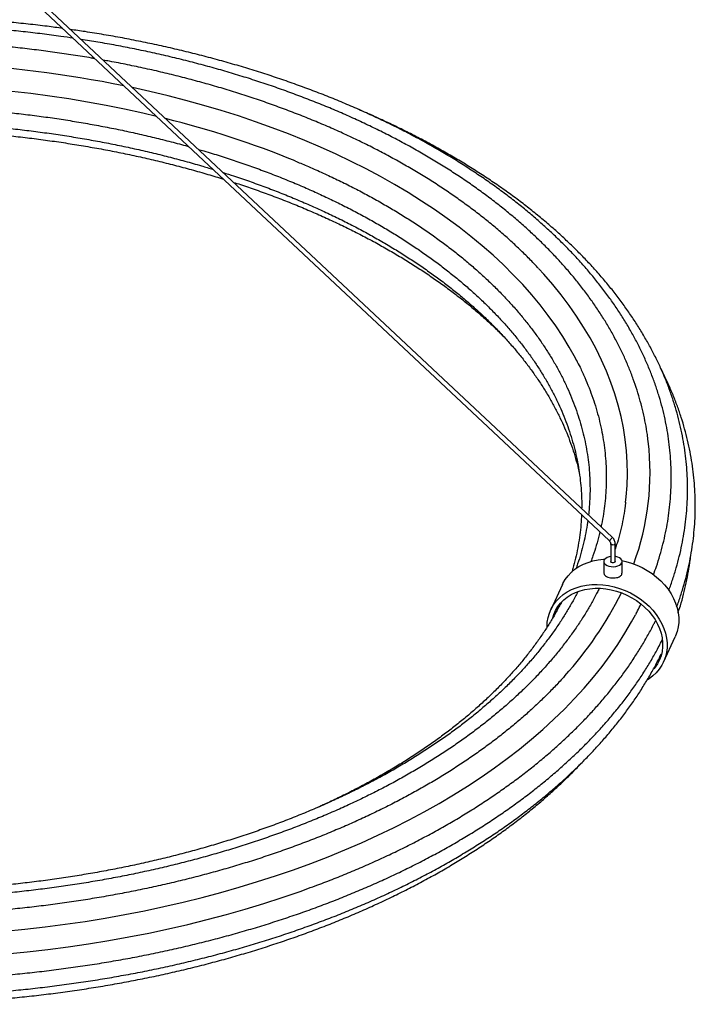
# Paper-space layout '_Isométrica' of a CAD drawing. Header units: inches. Extents: x -21.2 to 21.2, y -12.8 to 42.6.
# Tile 3 of 4: x 3.6 to 21.2, y -12.8 to 12.7. Entities that reach past the tile are written whole.
import ezdxf

# ---------------------------------------------------------------- set-up
doc = ezdxf.new("R2010")
doc.units = ezdxf.units.IN
doc.header["$MEASUREMENT"] = 0

psp = doc.layouts.new('_Isométrica')

# ---------------------------------------------------------------- linework, layer by layer
at = {"color": 7, "linetype": 'Continuous', "lineweight": 25}
for p, q in [((18.994, -0.702), (3.699, 13.628)), ((3.635, 13.526), (18.913, -0.788)), ((18.955, -0.872), (18.955, -1.334)), ((19.073, -1.334), (19.073, -0.872)), ((18.778, -1.334), (18.778, -1.636)), ((19.251, -1.636), (19.251, -1.334)), ((19.242, -1.673), (19.248, -1.636)), ((17.703, -1.932), (17.397, -2.591)), ((20.326, -3.95), (20.631, -3.291))]:
    psp.add_line(p, q, dxfattribs=at)
at = {"color": 7, "linetype": 'Continuous', "lineweight": 25, "flags": 128}
for points in [[(7.158, 10.226), (6.799, 10.31), (6.325, 10.413), (5.847, 10.509), (5.365, 10.598), (4.878, 10.678), (4.388, 10.751), (3.894, 10.817), (3.398, 10.874), (2.899, 10.924), (2.398, 10.966), (1.895, 11), (1.391, 11.025), (0.886, 11.043), (0.38, 11.053), (-0.127, 11.055), (-0.633, 11.049), (-1.138, 11.035), (-1.643, 11.013), (-2.147, 10.984), (-2.649, 10.946), (-3.149, 10.9), (-3.281, 10.887)], [(18.07, 3.888), (18.037, 3.95), (17.88, 4.231), (17.711, 4.509), (17.528, 4.785), (17.332, 5.057), (17.124, 5.327), (16.903, 5.593), (16.67, 5.855), (16.425, 6.114), (16.167, 6.369), (15.898, 6.619), (15.617, 6.866), (15.324, 7.108), (15.021, 7.345), (14.706, 7.577), (14.38, 7.805), (14.044, 8.027), (13.698, 8.244), (13.342, 8.455), (12.975, 8.661), (12.6, 8.861), (12.215, 9.055), (11.821, 9.243), (11.418, 9.424), (11.007, 9.6), (10.588, 9.768), (10.162, 9.931), (9.727, 10.086), (9.286, 10.235), (8.838, 10.377), (8.383, 10.511), (7.922, 10.639), (7.456, 10.759), (6.984, 10.872), (6.534, 10.971)], [(19.343, 0.199), (19.359, 0.341), (19.381, 0.64), (19.39, 0.939), (19.385, 1.239), (19.366, 1.538), (19.333, 1.836), (19.286, 2.135), (19.226, 2.432), (19.151, 2.728), (19.063, 3.023), (18.962, 3.316), (18.847, 3.608), (18.718, 3.898), (18.576, 4.186), (18.421, 4.471), (18.253, 4.755), (18.071, 5.035), (17.877, 5.312), (17.67, 5.587), (17.45, 5.858), (17.218, 6.125), (17.086, 6.27)], [(18.994, -0.702), (18.995, -0.705), (18.992, -0.715), (18.983, -0.73), (18.97, -0.747), (18.954, -0.764), (18.938, -0.778), (18.924, -0.786), (18.915, -0.789), (18.913, -0.788)], [(19.073, -0.872), (19.071, -0.881), (19.061, -0.893), (19.044, -0.902), (19.022, -0.906), (18.999, -0.905), (18.978, -0.899), (18.963, -0.889), (18.956, -0.877), (18.955, -0.872)], [(17.703, -1.932), (17.716, -1.905), (17.776, -1.801), (17.848, -1.705), (17.932, -1.616), (18.027, -1.537), (18.131, -1.467), (18.245, -1.407), (18.367, -1.357), (18.495, -1.319), (18.63, -1.291), (18.769, -1.276), (18.802, -1.274)], [(17.703, -1.932), (17.716, -1.905), (17.776, -1.801), (17.848, -1.705), (17.932, -1.616), (18.027, -1.537), (18.131, -1.467), (18.245, -1.407), (18.367, -1.357), (18.495, -1.319), (18.63, -1.291), (18.769, -1.276), (18.802, -1.274)], [(18.955, -1.202), (18.916, -1.21), (18.866, -1.228), (18.825, -1.253), (18.796, -1.282), (18.78, -1.315), (18.78, -1.35), (18.794, -1.383), (18.822, -1.413), (18.862, -1.438), (18.911, -1.457), (18.968, -1.468), (19.027, -1.47), (19.085, -1.464), (19.139, -1.45), (19.185, -1.428), (19.22, -1.401), (19.242, -1.369), (19.242, -1.369)], [(19.242, -1.369), (19.25, -1.335), (19.244, -1.301), (19.222, -1.269), (19.188, -1.242), (19.143, -1.219), (19.09, -1.205), (19.073, -1.202)], [(19.073, -1.334), (19.071, -1.343), (19.061, -1.355), (19.044, -1.363), (19.022, -1.368), (18.999, -1.367), (18.978, -1.361), (18.963, -1.351), (18.956, -1.338), (18.955, -1.334)], [(19.246, -1.308), (19.349, -1.331), (19.494, -1.374), (19.635, -1.427), (19.772, -1.491), (19.904, -1.564), (20.03, -1.647), (20.147, -1.739), (20.257, -1.838), (20.356, -1.943), (20.445, -2.055), (20.523, -2.172), (20.59, -2.292), (20.643, -2.415), (20.684, -2.54), (20.711, -2.666), (20.725, -2.791), (20.725, -2.915), (20.711, -3.035), (20.684, -3.153), (20.643, -3.265), (20.631, -3.291)], [(19.246, -1.308), (19.349, -1.331), (19.494, -1.374), (19.635, -1.427), (19.772, -1.491), (19.904, -1.564), (20.03, -1.647), (20.147, -1.739), (20.257, -1.838), (20.356, -1.943), (20.445, -2.055), (20.523, -2.172), (20.59, -2.292), (20.643, -2.415), (20.684, -2.54), (20.711, -2.666), (20.725, -2.791), (20.725, -2.915), (20.711, -3.035), (20.684, -3.153), (20.643, -3.265), (20.631, -3.291)], [(17.302, -3.029), (17.309, -2.907), (17.33, -2.788), (17.364, -2.673), (17.411, -2.563), (17.471, -2.46), (17.543, -2.363), (17.626, -2.275), (17.721, -2.195), (17.825, -2.125), (17.939, -2.065), (18.061, -2.016), (18.19, -1.977), (18.324, -1.95), (18.464, -1.935), (18.607, -1.931), (18.752, -1.939), (18.898, -1.958), (19.044, -1.99), (19.188, -2.032), (19.329, -2.086), (19.467, -2.149), (19.598, -2.223), (19.724, -2.306), (19.842, -2.397), (19.951, -2.496), (20.051, -2.602), (20.14, -2.714), (20.218, -2.83), (20.284, -2.951), (20.337, -3.074), (20.378, -3.199), (20.405, -3.325), (20.419, -3.45), (20.419, -3.573), (20.405, -3.694), (20.378, -3.811), (20.337, -3.924), (20.284, -4.03), (20.218, -4.13), (20.14, -4.223), (20.051, -4.307), (19.951, -4.382), (19.912, -4.407)], [(17.302, -3.029), (17.309, -2.907), (17.33, -2.788), (17.364, -2.673), (17.411, -2.563), (17.471, -2.46), (17.543, -2.363), (17.626, -2.275), (17.721, -2.195), (17.825, -2.125), (17.939, -2.065), (18.061, -2.016), (18.19, -1.977), (18.324, -1.95), (18.464, -1.935), (18.607, -1.931), (18.752, -1.939), (18.898, -1.958), (19.044, -1.99), (19.188, -2.032), (19.329, -2.086), (19.467, -2.149), (19.598, -2.223), (19.724, -2.306), (19.842, -2.397), (19.951, -2.496), (20.051, -2.602), (20.14, -2.714), (20.218, -2.83), (20.284, -2.951), (20.337, -3.074), (20.378, -3.199), (20.405, -3.325), (20.419, -3.45), (20.419, -3.573), (20.405, -3.694), (20.378, -3.811), (20.337, -3.924), (20.284, -4.03), (20.218, -4.13), (20.14, -4.223), (20.051, -4.307), (19.951, -4.382), (19.912, -4.407)], [(17.448, -2.797), (17.477, -2.707), (17.523, -2.603), (17.582, -2.505), (17.653, -2.414), (17.735, -2.331), (17.827, -2.257), (17.93, -2.193), (18.041, -2.138), (18.159, -2.094), (18.284, -2.061), (18.415, -2.04), (18.55, -2.029), (18.687, -2.031), (18.827, -2.044), (18.966, -2.068), (19.105, -2.104), (19.241, -2.151), (19.374, -2.208), (19.502, -2.274), (19.624, -2.351), (19.739, -2.436), (19.846, -2.528), (19.943, -2.628), (20.031, -2.733), (20.107, -2.844), (20.172, -2.958), (20.225, -3.076), (20.265, -3.195), (20.291, -3.315), (20.305, -3.435), (20.305, -3.553), (20.291, -3.668), (20.265, -3.78), (20.225, -3.887), (20.172, -3.988), (20.107, -4.082), (20.077, -4.119)], [(17.448, -2.797), (17.477, -2.707), (17.523, -2.603), (17.582, -2.505), (17.653, -2.414), (17.735, -2.331), (17.827, -2.257), (17.93, -2.193), (18.041, -2.138), (18.159, -2.094), (18.284, -2.061), (18.415, -2.04), (18.55, -2.029), (18.687, -2.031), (18.827, -2.044), (18.966, -2.068), (19.105, -2.104), (19.241, -2.151), (19.374, -2.208), (19.502, -2.274), (19.624, -2.351), (19.739, -2.436), (19.846, -2.528), (19.943, -2.628), (20.031, -2.733), (20.107, -2.844), (20.172, -2.958), (20.225, -3.076), (20.265, -3.195), (20.291, -3.315), (20.305, -3.435), (20.305, -3.553), (20.291, -3.668), (20.265, -3.78), (20.225, -3.887), (20.172, -3.988), (20.107, -4.082), (20.077, -4.119)], [(3.207, -10.937), (3.736, -10.884), (4.263, -10.824), (4.786, -10.756), (5.306, -10.679), (5.823, -10.595), (6.336, -10.503), (6.844, -10.404), (7.347, -10.296), (7.846, -10.182), (8.339, -10.059), (8.826, -9.93), (9.308, -9.793), (9.783, -9.648), (10.251, -9.497), (10.712, -9.338), (11.166, -9.173), (11.613, -9.001), (12.051, -8.822), (12.481, -8.637), (12.902, -8.445), (13.315, -8.247), (13.719, -8.042), (14.113, -7.832), (14.497, -7.616), (14.872, -7.394), (15.236, -7.166), (15.59, -6.934), (15.933, -6.695), (16.265, -6.452), (16.587, -6.204), (16.896, -5.951), (17.195, -5.693), (17.481, -5.431), (17.755, -5.165), (18.018, -4.894), (18.268, -4.62), (18.505, -4.342), (18.73, -4.061), (18.941, -3.776), (19.14, -3.488), (19.326, -3.198), (19.499, -2.904), (19.602, -2.715)], [(3.26, -11.524), (3.797, -11.471), (4.332, -11.409), (4.864, -11.34), (5.393, -11.262), (5.918, -11.177), (6.439, -11.084), (6.956, -10.982), (7.467, -10.873), (7.974, -10.757), (8.475, -10.632), (8.971, -10.5), (9.46, -10.361), (9.943, -10.215), (10.419, -10.061), (10.887, -9.9), (11.084, -9.829)]]:
    psp.add_lwpolyline(points, dxfattribs=at)
at = {"color": 7, "linetype": 'Continuous', "lineweight": 25}
for centre, radius, start, end in [((-0.006, -20.382), 32.029, 78.6245, 95.2034), ((1.453, -13.722), 24.617, 67.7894, 76.0397), ((13.15, 0.978), 6.829, 339.6652, 6.7482), ((10.729, 2.071), 9.493, 317.812, 333.6185)]:
    psp.add_arc(centre, radius, start, end, dxfattribs=at)
for points, knots in [([(4.992, 12.255), (4.885, 12.271), (4.617, 12.311), (4.184, 12.367), (3.696, 12.425), (3.205, 12.474), (2.755, 12.514), (2.469, 12.534), (2.348, 12.542)], [0, 0, 0, 0, 0.123264, 0.308434, 0.493596, 0.67875, 0.863897, 1, 1, 1, 1]), ([(4.719, 12.51), (4.585, 12.528), (4.288, 12.569), (3.823, 12.623), (3.325, 12.673), (2.955, 12.707), (2.751, 12.722), (2.714, 12.725)], [0, 0, 0, 0, 0.2019711, 0.4497239, 0.697467, 0.9452017, 1, 1, 1, 1]), ([(20.067, -1.678), (20.093, -1.608), (20.154, -1.44), (20.237, -1.174), (20.316, -0.882), (20.383, -0.588), (20.438, -0.293), (20.48, 0.002), (20.509, 0.297), (20.526, 0.593), (20.531, 0.889), (20.523, 1.185), (20.503, 1.481), (20.471, 1.776), (20.426, 2.07), (20.369, 2.364), (20.299, 2.657), (20.217, 2.949), (20.123, 3.24), (20.016, 3.529), (19.897, 3.817), (19.767, 4.103), (19.624, 4.387), (19.469, 4.669), (19.302, 4.948), (19.123, 5.226), (18.933, 5.5), (18.731, 5.772), (18.518, 6.04), (18.293, 6.306), (18.057, 6.568), (17.811, 6.826), (17.553, 7.081), (17.284, 7.332), (17.005, 7.579), (16.716, 7.822), (16.417, 8.06), (16.107, 8.294), (15.788, 8.524), (15.459, 8.748), (15.121, 8.968), (14.774, 9.183), (14.417, 9.393), (14.052, 9.597), (13.679, 9.796), (13.297, 9.99), (12.907, 10.178), (12.51, 10.36), (12.105, 10.537), (11.692, 10.707), (11.273, 10.872), (10.847, 11.03), (10.414, 11.183), (9.975, 11.329), (9.53, 11.468), (9.079, 11.601), (8.623, 11.728), (8.162, 11.848), (7.695, 11.962), (7.225, 12.068), (6.749, 12.168), (6.27, 12.262), (5.787, 12.348), (5.338, 12.421), (5.048, 12.463), (4.922, 12.482)], [0, 0, 0, 0, 0.011682, 0.027596, 0.043494, 0.059378, 0.075249, 0.091109, 0.10696, 0.122803, 0.138642, 0.154479, 0.170316, 0.186155, 0.201998, 0.217849, 0.233709, 0.24958, 0.265464, 0.281361, 0.297274, 0.313201, 0.329145, 0.345103, 0.361076, 0.377064, 0.393065, 0.409079, 0.425104, 0.441139, 0.457184, 0.473237, 0.489297, 0.505363, 0.521434, 0.537509, 0.553587, 0.569668, 0.585751, 0.601836, 0.617921, 0.634006, 0.650092, 0.666177, 0.682261, 0.698345, 0.714427, 0.730508, 0.746588, 0.762666, 0.778744, 0.794819, 0.810893, 0.826966, 0.843038, 0.859107, 0.875176, 0.891243, 0.907309, 0.923374, 0.939437, 0.9555, 0.971562, 0.987622, 1, 1, 1, 1]), ([(5.558, 11.724), (5.528, 11.729), (5.341, 11.763), (4.994, 11.818), (4.517, 11.888), (4.038, 11.951), (3.556, 12.007), (3.071, 12.056), (2.585, 12.097), (2.097, 12.132), (1.608, 12.158), (1.273, 12.174), (1.102, 12.178), (1.094, 12.178)], [0, 0, 0, 0, 0.021019, 0.129252, 0.23748, 0.345701, 0.453918, 0.562129, 0.670337, 0.778542, 0.886744, 0.994944, 1, 1, 1, 1]), ([(19.929, 1.792), (19.922, 1.848), (19.904, 2.001), (19.861, 2.25), (19.801, 2.54), (19.727, 2.828), (19.642, 3.116), (19.544, 3.403), (19.434, 3.687), (19.312, 3.971), (19.177, 4.252), (19.031, 4.531), (18.872, 4.809), (18.702, 5.083), (18.52, 5.356), (18.327, 5.625), (18.122, 5.892), (17.905, 6.155), (17.677, 6.415), (17.439, 6.672), (17.189, 6.925), (16.928, 7.174), (16.657, 7.419), (16.375, 7.661), (16.084, 7.897), (15.782, 8.13), (15.47, 8.358), (15.149, 8.581), (14.818, 8.8), (14.478, 9.013), (14.129, 9.222), (13.771, 9.425), (13.405, 9.623), (13.03, 9.815), (12.647, 10.002), (12.257, 10.183), (11.859, 10.358), (11.453, 10.528), (11.04, 10.691), (10.621, 10.848), (10.195, 11), (9.763, 11.144), (9.324, 11.283), (8.88, 11.415), (8.431, 11.541), (7.976, 11.66), (7.516, 11.772), (7.052, 11.878), (6.583, 11.977), (6.11, 12.069), (5.649, 12.152), (5.343, 12.2), (5.197, 12.224)], [0, 0, 0, 0, 0.011474, 0.0314469, 0.0514301, 0.0714263, 0.0914379, 0.1114667, 0.1315142, 0.1515814, 0.1716687, 0.1917763, 0.2119037, 0.2320504, 0.2522153, 0.2723974, 0.2925952, 0.3128073, 0.3330323, 0.3532686, 0.3735149, 0.3937696, 0.4140316, 0.4342994, 0.4545721, 0.4748485, 0.4951278, 0.515409, 0.5356916, 0.5559749, 0.5762582, 0.5965411, 0.6168232, 0.6371042, 0.6573839, 0.677662, 0.6979384, 0.7182131, 0.738486, 0.7587569, 0.7790259, 0.7992931, 0.8195583, 0.8398217, 0.8600833, 0.8803431, 0.9006013, 0.9208579, 0.9411129, 0.9613666, 0.9816189, 1, 1, 1, 1]), ([(17.078, 6.278), (17.07, 6.287), (16.986, 6.38), (16.814, 6.555), (16.562, 6.803), (16.298, 7.046), (16.024, 7.286), (15.74, 7.521), (15.445, 7.752), (15.141, 7.978), (14.827, 8.2), (14.503, 8.417), (14.171, 8.629), (13.829, 8.835), (13.478, 9.037), (13.119, 9.234), (12.751, 9.425), (12.375, 9.61), (11.991, 9.79), (11.6, 9.964), (11.201, 10.132), (10.795, 10.294), (10.383, 10.45), (9.963, 10.6), (9.538, 10.743), (9.106, 10.881), (8.668, 11.012), (8.225, 11.136), (7.777, 11.254), (7.324, 11.365), (6.866, 11.469), (6.404, 11.566), (6.039, 11.639), (5.827, 11.676), (5.772, 11.686)], [0, 0, 0, 0, 0.003251, 0.036045, 0.068855, 0.101678, 0.134512, 0.167355, 0.200205, 0.23306, 0.265918, 0.29878, 0.331643, 0.364506, 0.397369, 0.430231, 0.46309, 0.495948, 0.528803, 0.561656, 0.594505, 0.627351, 0.660195, 0.693035, 0.725871, 0.758705, 0.791535, 0.824363, 0.857187, 0.890009, 0.922827, 0.955644, 0.988458, 1, 1, 1, 1]), ([(-3.677, 10.286), (-3.661, 10.288), (-3.49, 10.309), (-3.161, 10.343), (-2.692, 10.388), (-2.22, 10.424), (-1.747, 10.454), (-1.273, 10.477), (-0.797, 10.492), (-0.322, 10.501), (0.154, 10.502), (0.63, 10.496), (1.106, 10.483), (1.58, 10.463), (2.054, 10.436), (2.526, 10.401), (2.997, 10.36), (3.465, 10.312), (3.931, 10.256), (4.394, 10.194), (4.854, 10.124), (5.311, 10.048), (5.765, 9.965), (6.214, 9.876), (6.659, 9.779), (7.099, 9.676), (7.534, 9.566), (7.833, 9.487), (7.985, 9.444), (7.995, 9.441)], [0, 0, 0, 0, 0.004144, 0.043864, 0.083586, 0.12331, 0.163034, 0.20276, 0.242487, 0.282214, 0.321941, 0.361669, 0.401396, 0.441123, 0.480849, 0.520573, 0.560297, 0.600019, 0.639739, 0.679457, 0.719173, 0.758887, 0.798597, 0.838305, 0.87801, 0.917711, 0.957408, 0.997101, 1, 1, 1, 1]), ([(20.463, -2.086), (20.464, -2.085), (20.502, -1.987), (20.569, -1.791), (20.662, -1.496), (20.74, -1.201), (20.807, -0.904), (20.861, -0.607), (20.903, -0.308), (20.933, -0.01), (20.95, 0.289), (20.954, 0.588), (20.946, 0.887), (20.926, 1.185), (20.893, 1.483), (20.848, 1.781), (20.791, 2.078), (20.721, 2.374), (20.639, 2.669), (20.544, 2.962), (20.438, 3.255), (20.319, 3.545), (20.188, 3.834), (20.044, 4.121), (19.889, 4.406), (19.722, 4.689), (19.544, 4.969), (19.353, 5.247), (19.151, 5.522), (18.937, 5.793), (18.712, 6.062), (18.476, 6.327), (18.229, 6.589), (17.971, 6.847), (17.702, 7.102), (17.423, 7.352), (17.133, 7.598), (16.833, 7.84), (16.523, 8.078), (16.203, 8.311), (15.873, 8.539), (15.534, 8.762), (15.186, 8.981), (14.829, 9.194), (14.463, 9.402), (14.089, 9.605), (13.706, 9.803), (13.315, 9.995), (12.916, 10.18), (12.622, 10.312), (12.46, 10.381), (12.436, 10.391)], [0, 0, 0, 0, 0.000129, 0.021262, 0.042375, 0.063469, 0.084545, 0.105604, 0.126649, 0.147683, 0.168707, 0.189725, 0.210741, 0.231757, 0.252775, 0.273799, 0.294833, 0.315878, 0.336938, 0.358014, 0.379108, 0.400221, 0.421353, 0.442505, 0.463678, 0.484869, 0.506079, 0.527306, 0.54855, 0.569808, 0.59108, 0.612365, 0.63366, 0.654964, 0.676276, 0.697595, 0.71892, 0.740249, 0.761582, 0.782917, 0.804255, 0.825593, 0.846932, 0.868272, 0.88961, 0.910948, 0.932285, 0.953621, 0.974955, 0.996287, 1, 1, 1, 1]), ([(-4.004, 9.834), (-3.914, 9.846), (-3.668, 9.877), (-3.265, 9.922), (-2.794, 9.967), (-2.322, 10.005), (-1.848, 10.037), (-1.373, 10.061), (-0.897, 10.078), (-0.42, 10.088), (0.057, 10.09), (0.534, 10.086), (1.011, 10.074), (1.487, 10.056), (1.961, 10.03), (2.435, 9.997), (2.907, 9.957), (3.377, 9.91), (3.844, 9.856), (4.309, 9.795), (4.771, 9.727), (5.23, 9.652), (5.685, 9.571), (6.137, 9.482), (6.584, 9.387), (7.026, 9.286), (7.464, 9.178), (7.896, 9.063), (8.285, 8.953), (8.526, 8.88), (8.627, 8.849)], [0, 0, 0, 0, 0.02134, 0.057966, 0.094594, 0.131223, 0.167853, 0.204485, 0.241117, 0.27775, 0.314383, 0.351016, 0.387649, 0.424282, 0.460914, 0.497545, 0.534175, 0.570803, 0.60743, 0.644055, 0.680678, 0.717299, 0.753918, 0.790533, 0.827146, 0.863755, 0.900362, 0.936965, 0.973564, 1, 1, 1, 1]), ([(-4.163, 9.624), (-4.154, 9.625), (-3.99, 9.648), (-3.667, 9.686), (-3.194, 9.738), (-2.719, 9.781), (-2.242, 9.818), (-1.763, 9.848), (-1.284, 9.87), (-0.803, 9.886), (-0.322, 9.894), (0.159, 9.895), (0.64, 9.89), (1.121, 9.876), (1.601, 9.856), (2.08, 9.829), (2.557, 9.795), (3.033, 9.753), (3.506, 9.705), (3.978, 9.649), (4.446, 9.587), (4.912, 9.517), (5.374, 9.441), (5.833, 9.358), (6.288, 9.268), (6.738, 9.172), (7.184, 9.069), (7.626, 8.959), (8.062, 8.843), (8.486, 8.723), (8.762, 8.638), (8.896, 8.596)], [0, 0, 0, 0, 0.002001, 0.037705, 0.07341, 0.109117, 0.144826, 0.180536, 0.216246, 0.251958, 0.287669, 0.323381, 0.359093, 0.394805, 0.430516, 0.466227, 0.501937, 0.537645, 0.573353, 0.609058, 0.644762, 0.680464, 0.716164, 0.751862, 0.787557, 0.823249, 0.858938, 0.894624, 0.930307, 0.965986, 1, 1, 1, 1]), ([(8.245, 9.369), (8.293, 9.355), (8.483, 9.301), (8.809, 9.199), (9.222, 9.065), (9.629, 8.924), (10.029, 8.777), (10.422, 8.624), (10.808, 8.465), (11.186, 8.301), (11.557, 8.131), (11.92, 7.956), (12.275, 7.776), (12.621, 7.59), (12.959, 7.399), (13.287, 7.204), (13.607, 7.004), (13.917, 6.799), (14.218, 6.59), (14.509, 6.376), (14.79, 6.158), (15.061, 5.937), (15.322, 5.711), (15.573, 5.482), (15.812, 5.249), (16.041, 5.013), (16.26, 4.774), (16.467, 4.531), (16.663, 4.286), (16.848, 4.038), (17.021, 3.788), (17.183, 3.535), (17.333, 3.28), (17.472, 3.023), (17.599, 2.763), (17.714, 2.502), (17.817, 2.239), (17.908, 1.975), (17.988, 1.71), (18.054, 1.443), (18.109, 1.175), (18.151, 0.906), (18.182, 0.637), (18.199, 0.367), (18.205, 0.168), (18.202, 0.06), (18.201, 0.041)], [0, 0, 0, 0, 0.00796, 0.031389, 0.054816, 0.078239, 0.10166, 0.125078, 0.148493, 0.171906, 0.195315, 0.218722, 0.242127, 0.265529, 0.288929, 0.312327, 0.335723, 0.359119, 0.382514, 0.40591, 0.429306, 0.452704, 0.476105, 0.499509, 0.522919, 0.546337, 0.569762, 0.593199, 0.616648, 0.640112, 0.663593, 0.687094, 0.710617, 0.734164, 0.757738, 0.781341, 0.804973, 0.828636, 0.85233, 0.876055, 0.899808, 0.923587, 0.94739, 0.97121, 0.995044, 1, 1, 1, 1]), ([(10.75, 9.071), (10.854, 9.028), (11.086, 8.931), (11.439, 8.775), (11.809, 8.603), (12.172, 8.425), (12.526, 8.242), (12.872, 8.053), (13.209, 7.86), (13.537, 7.662), (13.856, 7.459), (14.165, 7.252), (14.465, 7.04), (14.756, 6.824), (15.036, 6.604), (15.306, 6.38), (15.566, 6.152), (15.815, 5.921), (16.054, 5.686), (16.282, 5.448), (16.499, 5.206), (16.705, 4.962), (16.9, 4.715), (17.083, 4.465), (17.255, 4.212), (17.416, 3.957), (17.565, 3.7), (17.702, 3.441), (17.828, 3.18), (17.942, 2.917), (18.044, 2.652), (18.133, 2.386), (18.211, 2.119), (18.277, 1.85), (18.33, 1.58), (18.371, 1.31), (18.4, 1.039), (18.416, 0.767), (18.42, 0.496), (18.41, 0.224), (18.396, 0.017), (18.382, -0.099), (18.378, -0.125)], [0, 0, 0, 0, 0.020395, 0.045847, 0.071296, 0.096743, 0.122187, 0.147628, 0.173067, 0.198504, 0.22394, 0.249375, 0.27481, 0.300245, 0.325681, 0.351119, 0.376561, 0.402007, 0.427459, 0.452919, 0.478389, 0.503871, 0.529367, 0.55488, 0.580411, 0.605964, 0.631541, 0.657145, 0.682777, 0.70844, 0.734136, 0.759864, 0.785625, 0.811419, 0.837243, 0.863095, 0.888971, 0.914865, 0.940772, 0.966687, 0.9926, 1, 1, 1, 1]), ([(8.887, 8.767), (8.978, 8.738), (9.208, 8.665), (9.57, 8.541), (9.973, 8.395), (10.368, 8.243), (10.757, 8.086), (11.138, 7.923), (11.512, 7.754), (11.878, 7.58), (12.236, 7.4), (12.585, 7.216), (12.926, 7.026), (13.258, 6.831), (13.581, 6.632), (13.894, 6.428), (14.199, 6.219), (14.493, 6.006), (14.778, 5.789), (15.052, 5.568), (15.317, 5.343), (15.571, 5.115), (15.814, 4.882), (16.047, 4.647), (16.269, 4.408), (16.48, 4.166), (16.68, 3.921), (16.869, 3.673), (17.046, 3.423), (17.212, 3.17), (17.366, 2.915), (17.509, 2.658), (17.64, 2.399), (17.759, 2.138), (17.866, 1.875), (17.962, 1.61), (18.044, 1.345), (18.106, 1.12), (18.135, 0.984), (18.145, 0.938)], [0, 0, 0, 0, 0.018137, 0.04573, 0.07332, 0.100906, 0.12849, 0.15607, 0.183646, 0.21122, 0.23879, 0.266358, 0.293923, 0.321486, 0.349047, 0.376606, 0.404165, 0.431724, 0.459284, 0.486845, 0.51441, 0.541978, 0.569552, 0.597134, 0.624726, 0.652329, 0.679947, 0.707581, 0.735234, 0.76291, 0.79061, 0.818339, 0.846097, 0.873889, 0.901715, 0.929576, 0.957474, 0.985408, 1, 1, 1, 1]), ([(9.159, 8.512), (9.218, 8.493), (9.416, 8.43), (9.748, 8.315), (10.155, 8.168), (10.554, 8.015), (10.946, 7.856), (11.331, 7.691), (11.708, 7.521), (12.077, 7.346), (12.438, 7.165), (12.791, 6.979), (13.135, 6.787), (13.47, 6.591), (13.797, 6.39), (14.114, 6.185), (14.422, 5.975), (14.72, 5.76), (15.008, 5.542), (15.286, 5.319), (15.554, 5.093), (15.811, 4.862), (16.007, 4.679), (16.113, 4.572), (16.141, 4.544)], [0, 0, 0, 0, 0.020225, 0.068395, 0.11656, 0.16472, 0.212874, 0.261022, 0.309165, 0.357302, 0.405435, 0.453562, 0.501685, 0.549804, 0.59792, 0.646034, 0.694147, 0.742259, 0.790373, 0.838489, 0.88661, 0.934738, 0.982876, 1, 1, 1, 1]), ([(18.063, 3.897), (18.096, 3.834), (18.174, 3.684), (18.283, 3.444), (18.394, 3.177), (18.493, 2.909), (18.579, 2.639), (18.654, 2.368), (18.716, 2.096), (18.766, 1.823), (18.803, 1.549), (18.828, 1.275), (18.841, 1), (18.842, 0.725), (18.829, 0.45), (18.805, 0.175), (18.768, -0.099), (18.734, -0.301), (18.708, -0.411), (18.704, -0.43)], [0, 0, 0, 0, 0.0445522, 0.1069393, 0.1694002, 0.2319377, 0.2945529, 0.3572454, 0.4200123, 0.4828487, 0.545747, 0.6086975, 0.6716883, 0.7347057, 0.797735, 0.860756, 0.9237536, 0.986714, 1, 1, 1, 1]), ([(20.669, -2.511), (20.687, -2.464), (20.742, -2.319), (20.82, -2.075), (20.906, -1.778), (20.978, -1.48), (21.038, -1.182), (21.086, -0.883), (21.121, -0.583), (21.144, -0.283), (21.154, 0.017), (21.152, 0.318), (21.138, 0.618), (21.111, 0.917), (21.071, 1.217), (21.019, 1.515), (20.955, 1.813), (20.879, 2.11), (20.79, 2.406), (20.689, 2.7), (20.576, 2.993), (20.45, 3.284), (20.344, 3.511), (20.276, 3.641), (20.258, 3.675)], [0, 0, 0, 0, 0.023149, 0.071274, 0.119355, 0.167393, 0.215394, 0.263359, 0.311296, 0.35921, 0.407106, 0.454994, 0.502879, 0.550767, 0.598665, 0.646581, 0.69452, 0.742489, 0.790492, 0.838534, 0.886618, 0.934745, 0.982916, 1, 1, 1, 1]), ([(19.343, 0.21), (19.337, 0.158), (19.32, 0.014), (19.279, -0.223), (19.22, -0.5), (19.152, -0.765), (19.098, -0.937), (19.073, -1.017)], [0, 0, 0, 0, 0.125888, 0.351688, 0.57733, 0.802776, 1, 1, 1, 1]), ([(18.197, -0.117), (18.196, -0.136), (18.194, -0.244), (18.177, -0.443), (18.146, -0.713), (18.101, -0.982), (18.044, -1.25), (17.992, -1.461), (17.954, -1.582), (17.944, -1.614)], [0, 0, 0, 0, 0.037282, 0.216937, 0.396539, 0.576043, 0.75541, 0.934607, 1, 1, 1, 1]), ([(18.36, -0.27), (18.358, -0.286), (18.346, -0.393), (18.31, -0.589), (18.253, -0.859), (18.182, -1.128), (18.115, -1.349), (18.067, -1.48), (18.052, -1.523)], [0, 0, 0, 0, 0.038596, 0.25364, 0.468518, 0.683193, 0.897636, 1, 1, 1, 1]), ([(18.674, -0.564), (18.668, -0.591), (18.642, -0.709), (18.583, -0.917), (18.511, -1.147), (18.46, -1.287), (18.441, -1.336)], [0, 0, 0, 0, 0.105075, 0.45607, 0.806689, 1, 1, 1, 1]), ([(19.073, -0.872), (19.073, -0.862), (19.072, -0.836), (19.06, -0.793), (19.035, -0.748), (19.011, -0.718), (18.996, -0.704), (18.994, -0.702)], [0, 0, 0, 0, 0.162747, 0.425333, 0.691091, 0.952713, 1, 1, 1, 1]), ([(18.913, -0.788), (18.917, -0.792), (18.93, -0.805), (18.946, -0.83), (18.954, -0.855), (18.955, -0.868), (18.955, -0.872)], [0, 0, 0, 0, 0.161345, 0.493714, 0.827167, 1, 1, 1, 1]), ([(20.706, -2.665), (20.726, -2.604), (20.779, -2.445), (20.849, -2.187), (20.921, -1.889), (20.978, -1.591), (21.015, -1.362), (21.029, -1.232), (21.032, -1.203)], [0, 0, 0, 0, 0.125828, 0.329415, 0.532825, 0.736074, 0.939179, 1, 1, 1, 1]), ([(18.779, -1.636), (18.781, -1.649), (18.784, -1.675), (18.82, -1.71), (18.877, -1.739), (18.95, -1.757), (19.03, -1.763), (19.108, -1.756), (19.176, -1.736), (19.222, -1.707), (19.236, -1.683), (19.242, -1.673)], [0, 0, 0, 0, 0.101269, 0.217863, 0.335371, 0.452452, 0.568443, 0.684367, 0.801337, 0.918872, 1, 1, 1, 1]), ([(18.657, -2.035), (18.641, -2.069), (18.581, -2.192), (18.466, -2.402), (18.311, -2.667), (18.144, -2.929), (17.966, -3.188), (17.776, -3.445), (17.575, -3.7), (17.363, -3.951), (17.14, -4.199), (16.905, -4.444), (16.661, -4.686), (16.405, -4.924), (16.139, -5.158), (15.863, -5.389), (15.576, -5.615), (15.28, -5.838), (14.974, -6.056), (14.658, -6.27), (14.333, -6.479), (13.998, -6.684), (13.655, -6.884), (13.303, -7.079), (12.942, -7.269), (12.573, -7.453), (12.196, -7.632), (11.811, -7.806), (11.418, -7.974), (11.018, -8.137), (10.611, -8.294), (10.197, -8.444), (9.777, -8.589), (9.35, -8.728), (8.917, -8.86), (8.478, -8.986), (8.034, -9.106), (7.585, -9.22), (7.131, -9.326), (6.672, -9.427), (6.209, -9.52), (5.742, -9.607), (5.271, -9.687), (4.796, -9.76), (4.319, -9.826), (3.839, -9.885), (3.356, -9.938), (2.871, -9.983), (2.385, -10.021), (1.897, -10.052), (1.407, -10.076), (0.917, -10.093), (0.426, -10.103), (-0.065, -10.105), (-0.557, -10.101), (-1.047, -10.089), (-1.538, -10.07), (-2.027, -10.045), (-2.515, -10.012), (-3.001, -9.971), (-3.485, -9.924), (-3.967, -9.87), (-4.447, -9.809), (-4.923, -9.741), (-5.397, -9.666), (-5.867, -9.584), (-6.333, -9.496), (-6.795, -9.4), (-7.252, -9.298), (-7.705, -9.19), (-8.153, -9.075), (-8.596, -8.953), (-9.033, -8.825), (-9.464, -8.691), (-9.89, -8.551), (-10.308, -8.405), (-10.721, -8.252), (-11.126, -8.094), (-11.524, -7.93), (-11.915, -7.76), (-12.297, -7.585), (-12.673, -7.404), (-13.039, -7.218), (-13.287, -7.088), (-13.411, -7.018), (-13.418, -7.014)], [0, 0, 0, 0, 0.004634, 0.016997, 0.029346, 0.041683, 0.054008, 0.066322, 0.078627, 0.090924, 0.103213, 0.115496, 0.127773, 0.140046, 0.152316, 0.164583, 0.176847, 0.18911, 0.201371, 0.213632, 0.225893, 0.238153, 0.250414, 0.262675, 0.274937, 0.2872, 0.299463, 0.311728, 0.323994, 0.336261, 0.348529, 0.360798, 0.373069, 0.38534, 0.397613, 0.409887, 0.422163, 0.434439, 0.446716, 0.458995, 0.471274, 0.483554, 0.495835, 0.508117, 0.520399, 0.532683, 0.544966, 0.55725, 0.569535, 0.58182, 0.594105, 0.606391, 0.618676, 0.630962, 0.643248, 0.655533, 0.667819, 0.680104, 0.692389, 0.704674, 0.716959, 0.729242, 0.741526, 0.753808, 0.76609, 0.778372, 0.790652, 0.802932, 0.815211, 0.827488, 0.839765, 0.85204, 0.864315, 0.876588, 0.88886, 0.901131, 0.9134, 0.925668, 0.937935, 0.9502, 0.962464, 0.974727, 0.986988, 0.999249, 1, 1, 1, 1]), ([(18.098, -2.12), (18.076, -2.165), (18.01, -2.297), (17.886, -2.516), (17.729, -2.775), (17.56, -3.033), (17.379, -3.287), (17.188, -3.539), (16.984, -3.788), (16.77, -4.035), (16.545, -4.278), (16.309, -4.517), (16.062, -4.754), (15.805, -4.986), (15.537, -5.215), (15.259, -5.441), (14.972, -5.662), (14.674, -5.878), (14.366, -6.091), (14.049, -6.299), (13.723, -6.502), (13.388, -6.701), (13.044, -6.895), (12.691, -7.083), (12.33, -7.267), (11.96, -7.445), (11.583, -7.618), (11.198, -7.785), (10.806, -7.947), (10.406, -8.103), (10, -8.253), (9.587, -8.397), (9.167, -8.535), (8.741, -8.666), (8.31, -8.792), (7.873, -8.911), (7.431, -9.023), (6.984, -9.13), (6.532, -9.229), (6.076, -9.322), (5.616, -9.408), (5.152, -9.487), (4.685, -9.56), (4.214, -9.625), (3.741, -9.684), (3.265, -9.736), (2.787, -9.78), (2.308, -9.818), (1.826, -9.848), (1.344, -9.872), (0.86, -9.888), (0.376, -9.897), (-0.108, -9.899), (-0.592, -9.894), (-1.076, -9.881), (-1.559, -9.862), (-2.041, -9.835), (-2.522, -9.802), (-3.001, -9.761), (-3.478, -9.713), (-3.952, -9.659), (-4.424, -9.597), (-4.893, -9.528), (-5.359, -9.453), (-5.822, -9.37), (-6.28, -9.281), (-6.734, -9.186), (-7.184, -9.083), (-7.629, -8.974), (-8.069, -8.859), (-8.503, -8.737), (-8.932, -8.608), (-9.355, -8.474), (-9.772, -8.333), (-10.182, -8.187), (-10.586, -8.034), (-10.982, -7.875), (-11.371, -7.711), (-11.753, -7.542), (-12.126, -7.366), (-12.492, -7.186), (-12.782, -7.036), (-12.947, -6.945), (-12.996, -6.918)], [0, 0, 0, 0, 0.006374, 0.018967, 0.031546, 0.044112, 0.056666, 0.069209, 0.081743, 0.094268, 0.106786, 0.119298, 0.131804, 0.144307, 0.156805, 0.169302, 0.181796, 0.194288, 0.20678, 0.219271, 0.231763, 0.244254, 0.256745, 0.269238, 0.281731, 0.294225, 0.30672, 0.319216, 0.331714, 0.344212, 0.356713, 0.369214, 0.381717, 0.39422, 0.406726, 0.419232, 0.43174, 0.444248, 0.456758, 0.469269, 0.48178, 0.494293, 0.506806, 0.51932, 0.531835, 0.54435, 0.556866, 0.569383, 0.581899, 0.594417, 0.606934, 0.619451, 0.631969, 0.644486, 0.657004, 0.669521, 0.682038, 0.694555, 0.707072, 0.719588, 0.732103, 0.744618, 0.757132, 0.769646, 0.782159, 0.794671, 0.807181, 0.819691, 0.8322, 0.844708, 0.857214, 0.869719, 0.882223, 0.894726, 0.907227, 0.919727, 0.932225, 0.944722, 0.957218, 0.969712, 0.982205, 0.994696, 1, 1, 1, 1]), ([(17.673, -2.396), (17.664, -2.414), (17.612, -2.519), (17.505, -2.71), (17.351, -2.967), (17.185, -3.221), (17.008, -3.473), (16.819, -3.723), (16.62, -3.969), (16.409, -4.213), (16.187, -4.453), (15.954, -4.69), (15.71, -4.924), (15.456, -5.154), (15.192, -5.38), (14.917, -5.603), (14.633, -5.821), (14.338, -6.036), (14.034, -6.246), (13.72, -6.451), (13.397, -6.652), (13.065, -6.848), (12.724, -7.039), (12.375, -7.225), (12.017, -7.406), (11.665, -7.575), (11.429, -7.682), (11.318, -7.732)], [0, 0, 0, 0, 0.008709, 0.050478, 0.092198, 0.133874, 0.175508, 0.217105, 0.258669, 0.300203, 0.341712, 0.3832, 0.42467, 0.466124, 0.507567, 0.549001, 0.590428, 0.63185, 0.673269, 0.714686, 0.756102, 0.797519, 0.838938, 0.880358, 0.921782, 0.963209, 1, 1, 1, 1]), ([(17.637, -2.435), (17.618, -2.481), (17.59, -2.546), (17.557, -2.61), (17.548, -2.629)], [0, 0, 0, 0, 0.707923, 1, 1, 1, 1]), ([(19.605, -2.707), (19.622, -2.677), (19.67, -2.59), (19.712, -2.501), (19.74, -2.443)], [0, 0, 0, 0, 0.344936, 1, 1, 1, 1]), ([(11.088, -9.827), (11.174, -9.796), (11.404, -9.713), (11.771, -9.571), (12.191, -9.401), (12.603, -9.225), (13.007, -9.043), (13.404, -8.856), (13.794, -8.663), (14.175, -8.464), (14.547, -8.26), (14.911, -8.05), (15.266, -7.836), (15.613, -7.616), (15.949, -7.391), (16.277, -7.162), (16.595, -6.928), (16.903, -6.689), (17.201, -6.446), (17.488, -6.199), (17.765, -5.947), (18.032, -5.692), (18.288, -5.432), (18.533, -5.17), (18.767, -4.903), (18.989, -4.633), (19.2, -4.36), (19.4, -4.084), (19.588, -3.806), (19.765, -3.524), (19.928, -3.24), (20.046, -3.023), (20.106, -2.9), (20.119, -2.873)], [0, 0, 0, 0, 0.0197428, 0.0532371, 0.0867347, 0.1202355, 0.1537395, 0.1872466, 0.2207567, 0.2542697, 0.2877852, 0.3213029, 0.3548226, 0.3883437, 0.4218657, 0.4553877, 0.4889088, 0.5224281, 0.5559443, 0.5894564, 0.6229628, 0.6564619, 0.6899521, 0.7234314, 0.7568978, 0.7903491, 0.8237831, 0.8571974, 0.8905898, 0.923958, 0.9572999, 0.9906135, 1, 1, 1, 1]), ([(-14.556, -8.844), (-14.481, -8.886), (-14.281, -8.997), (-13.948, -9.17), (-13.557, -9.364), (-13.159, -9.553), (-12.753, -9.736), (-12.339, -9.913), (-11.918, -10.085), (-11.491, -10.25), (-11.056, -10.409), (-10.615, -10.562), (-10.168, -10.708), (-9.715, -10.849), (-9.256, -10.982), (-8.792, -11.109), (-8.323, -11.23), (-7.848, -11.344), (-7.37, -11.451), (-6.887, -11.552), (-6.4, -11.645), (-5.909, -11.732), (-5.415, -11.812), (-4.917, -11.885), (-4.417, -11.95), (-3.914, -12.009), (-3.409, -12.06), (-2.902, -12.105), (-2.393, -12.142), (-1.883, -12.172), (-1.372, -12.195), (-0.859, -12.211), (-0.347, -12.219), (0.166, -12.221), (0.679, -12.215), (1.191, -12.202), (1.703, -12.181), (2.213, -12.154), (2.723, -12.119), (3.23, -12.077), (3.736, -12.028), (4.24, -11.972), (4.741, -11.909), (5.239, -11.838), (5.735, -11.761), (6.227, -11.677), (6.715, -11.586), (7.2, -11.488), (7.68, -11.383), (8.156, -11.271), (8.627, -11.153), (9.093, -11.028), (9.554, -10.896), (10.009, -10.759), (10.458, -10.614), (10.901, -10.464), (11.338, -10.307), (11.768, -10.144), (12.191, -9.974), (12.607, -9.799), (13.016, -9.618), (13.417, -9.432), (13.811, -9.239), (14.196, -9.041), (14.573, -8.838), (14.941, -8.629), (15.301, -8.415), (15.652, -8.196), (15.993, -7.972), (16.325, -7.743), (16.648, -7.509), (16.961, -7.271), (17.263, -7.028), (17.556, -6.781), (17.838, -6.53), (18.11, -6.275), (18.371, -6.016), (18.621, -5.753), (18.86, -5.486), (19.088, -5.216), (19.304, -4.943), (19.509, -4.667), (19.703, -4.388), (19.885, -4.107), (20.054, -3.822), (20.192, -3.576), (20.267, -3.424), (20.295, -3.368)], [0, 0, 0, 0, 0.007236, 0.019127, 0.031017, 0.042907, 0.054796, 0.066684, 0.07857, 0.090456, 0.102341, 0.114225, 0.126108, 0.137989, 0.14987, 0.16175, 0.173629, 0.185507, 0.197384, 0.20926, 0.221136, 0.233011, 0.244885, 0.256759, 0.268632, 0.280504, 0.292376, 0.304248, 0.31612, 0.327991, 0.339862, 0.351732, 0.363603, 0.375474, 0.387344, 0.399215, 0.411086, 0.422957, 0.434828, 0.446699, 0.458571, 0.470443, 0.482316, 0.494189, 0.506062, 0.517937, 0.529812, 0.541687, 0.553564, 0.565441, 0.577319, 0.589198, 0.601078, 0.612959, 0.624841, 0.636724, 0.648609, 0.660494, 0.67238, 0.684268, 0.696157, 0.708047, 0.719938, 0.731829, 0.743722, 0.755616, 0.76751, 0.779405, 0.791301, 0.803196, 0.815091, 0.826986, 0.83888, 0.850772, 0.862663, 0.874551, 0.886437, 0.898318, 0.910196, 0.922069, 0.933935, 0.945796, 0.957649, 0.969493, 0.981329, 0.993155, 1, 1, 1, 1]), ([(-14.482, -9.289), (-14.415, -9.326), (-14.225, -9.431), (-13.901, -9.599), (-13.511, -9.794), (-13.113, -9.982), (-12.708, -10.165), (-12.295, -10.342), (-11.875, -10.512), (-11.447, -10.677), (-11.013, -10.836), (-10.573, -10.989), (-10.127, -11.135), (-9.674, -11.275), (-9.216, -11.408), (-8.752, -11.535), (-8.284, -11.655), (-7.81, -11.769), (-7.332, -11.876), (-6.85, -11.976), (-6.363, -12.069), (-5.873, -12.155), (-5.38, -12.235), (-4.883, -12.307), (-4.383, -12.372), (-3.881, -12.431), (-3.377, -12.482), (-2.87, -12.526), (-2.362, -12.563), (-1.853, -12.593), (-1.342, -12.615), (-0.831, -12.63), (-0.319, -12.639), (0.193, -12.639), (0.704, -12.633), (1.216, -12.62), (1.727, -12.599), (2.236, -12.571), (2.745, -12.536), (3.252, -12.493), (3.757, -12.444), (4.259, -12.388), (4.759, -12.324), (5.257, -12.253), (5.751, -12.176), (6.242, -12.091), (6.73, -11.999), (7.213, -11.901), (7.692, -11.796), (8.167, -11.684), (8.637, -11.565), (9.102, -11.44), (9.561, -11.308), (10.015, -11.17), (10.463, -11.025), (10.905, -10.874), (11.34, -10.717), (11.769, -10.554), (12.191, -10.384), (12.606, -10.209), (13.013, -10.028), (13.413, -9.841), (13.805, -9.648), (14.189, -9.45), (14.564, -9.246), (14.931, -9.037), (15.289, -8.823), (15.639, -8.604), (15.979, -8.38), (16.309, -8.15), (16.63, -7.917), (16.941, -7.678), (17.242, -7.435), (17.533, -7.188), (17.814, -6.937), (18.084, -6.681), (18.343, -6.422), (18.591, -6.159), (18.828, -5.893), (19.054, -5.623), (19.269, -5.35), (19.472, -5.074), (19.664, -4.795), (19.844, -4.514), (20.012, -4.23), (20.155, -3.97), (20.236, -3.804), (20.27, -3.735)], [0, 0, 0, 0, 0.006383, 0.018265, 0.030146, 0.042025, 0.053905, 0.065783, 0.07766, 0.089536, 0.101411, 0.113285, 0.125158, 0.13703, 0.148901, 0.160771, 0.17264, 0.184508, 0.196376, 0.208242, 0.220108, 0.231973, 0.243838, 0.255701, 0.267565, 0.279427, 0.29129, 0.303152, 0.315013, 0.326875, 0.338736, 0.350597, 0.362458, 0.374318, 0.386179, 0.39804, 0.409901, 0.421762, 0.433624, 0.445485, 0.457347, 0.46921, 0.481073, 0.492936, 0.5048, 0.516665, 0.52853, 0.540396, 0.552262, 0.56413, 0.575998, 0.587868, 0.599738, 0.61161, 0.623482, 0.635355, 0.64723, 0.659106, 0.670983, 0.682861, 0.69474, 0.70662, 0.718501, 0.730384, 0.742267, 0.754151, 0.766036, 0.777921, 0.789806, 0.801692, 0.813578, 0.825462, 0.837346, 0.849229, 0.86111, 0.872988, 0.884863, 0.896735, 0.908602, 0.920464, 0.93232, 0.94417, 0.956012, 0.967846, 0.979671, 0.991485, 1, 1, 1, 1]), ([(17.767, -4.298), (17.753, -4.314), (17.666, -4.414), (17.494, -4.596), (17.251, -4.843), (16.997, -5.086), (16.732, -5.326), (16.457, -5.561), (16.172, -5.793), (15.877, -6.021), (15.572, -6.245), (15.257, -6.465), (14.933, -6.68), (14.599, -6.89), (14.256, -7.096), (13.904, -7.296), (13.544, -7.492), (13.175, -7.683), (12.798, -7.868), (12.413, -8.048), (12.02, -8.223), (11.619, -8.391), (11.212, -8.555), (10.797, -8.712), (10.375, -8.863), (9.947, -9.009), (9.513, -9.148), (9.073, -9.281), (8.627, -9.407), (8.175, -9.527), (7.719, -9.641), (7.257, -9.748), (6.791, -9.849), (6.321, -9.943), (5.847, -10.03), (5.369, -10.11), (4.888, -10.184), (4.403, -10.25), (3.916, -10.31), (3.427, -10.363), (2.935, -10.408), (2.441, -10.447), (1.946, -10.478), (1.45, -10.502), (0.953, -10.52), (0.455, -10.53), (-0.043, -10.533), (-0.541, -10.529), (-1.039, -10.517), (-1.536, -10.499), (-2.032, -10.473), (-2.527, -10.441), (-3.02, -10.401), (-3.512, -10.354), (-4.001, -10.3), (-4.488, -10.239), (-4.972, -10.172), (-5.452, -10.097), (-5.93, -10.015), (-6.403, -9.927), (-6.873, -9.832), (-7.338, -9.73), (-7.798, -9.622), (-8.254, -9.507), (-8.705, -9.386), (-9.15, -9.258), (-9.589, -9.124), (-10.022, -8.984), (-10.449, -8.837), (-10.87, -8.685), (-11.283, -8.527), (-11.69, -8.362), (-12.089, -8.193), (-12.48, -8.017), (-12.864, -7.836), (-13.24, -7.65), (-13.568, -7.479), (-13.768, -7.369), (-13.849, -7.325)], [0, 0, 0, 0, 0.0025282, 0.0158971, 0.0292601, 0.0426179, 0.0559716, 0.0693219, 0.0826695, 0.0960151, 0.1093592, 0.1227023, 0.1360449, 0.1493873, 0.1627298, 0.1760726, 0.1894159, 0.20276, 0.216105, 0.2294509, 0.2427981, 0.2561463, 0.2694959, 0.2828467, 0.2961987, 0.3095521, 0.3229067, 0.3362625, 0.3496196, 0.3629778, 0.3763371, 0.3896976, 0.403059, 0.4164214, 0.4297848, 0.4431489, 0.4565139, 0.4698796, 0.4832459, 0.4966128, 0.5099802, 0.5233481, 0.5367164, 0.5500849, 0.5634537, 0.5768227, 0.5901918, 0.6035609, 0.6169299, 0.6302989, 0.6436676, 0.657036, 0.6704041, 0.6837718, 0.697139, 0.7105056, 0.7238716, 0.7372369, 0.7506015, 0.7639652, 0.777328, 0.7906899, 0.8040508, 0.8174105, 0.8307691, 0.8441266, 0.8574828, 0.8708377, 0.8841912, 0.8975435, 0.9108943, 0.9242437, 0.9375918, 0.9509385, 0.9642838, 0.9776278, 0.9909706, 1, 1, 1, 1]), ([(-14.354, -9.483), (-14.256, -9.538), (-14.035, -9.66), (-13.681, -9.844), (-13.294, -10.037), (-12.899, -10.224), (-12.496, -10.405), (-12.086, -10.58), (-11.668, -10.749), (-11.244, -10.912), (-10.813, -11.07), (-10.375, -11.22), (-9.932, -11.365), (-9.482, -11.503), (-9.027, -11.635), (-8.566, -11.76), (-8.101, -11.879), (-7.63, -11.991), (-7.155, -12.096), (-6.676, -12.194), (-6.193, -12.286), (-5.706, -12.37), (-5.215, -12.448), (-4.722, -12.518), (-4.226, -12.582), (-3.727, -12.639), (-3.226, -12.688), (-2.723, -12.73), (-2.219, -12.765), (-1.713, -12.793), (-1.206, -12.814), (-0.699, -12.828), (-0.191, -12.834), (0.317, -12.833), (0.825, -12.825), (1.333, -12.81), (1.839, -12.787), (2.345, -12.757), (2.849, -12.72), (3.351, -12.676), (3.852, -12.625), (4.35, -12.567), (4.845, -12.501), (5.338, -12.429), (5.828, -12.35), (6.314, -12.263), (6.796, -12.17), (7.274, -12.07), (7.748, -11.963), (8.217, -11.85), (8.682, -11.729), (9.141, -11.603), (9.595, -11.469), (10.043, -11.33), (10.485, -11.183), (10.921, -11.031), (11.35, -10.872), (11.773, -10.708), (12.189, -10.537), (12.597, -10.36), (12.998, -10.178), (13.391, -9.989), (13.776, -9.796), (14.153, -9.596), (14.522, -9.391), (14.882, -9.181), (15.232, -8.966), (15.574, -8.746), (15.907, -8.521), (16.23, -8.291), (16.543, -8.056), (16.846, -7.817), (17.14, -7.574), (17.423, -7.326), (17.695, -7.075), (17.956, -6.819), (18.135, -6.637), (18.223, -6.54), (18.232, -6.531)], [0, 0, 0, 0, 0.010669, 0.024031, 0.037392, 0.050752, 0.064111, 0.077469, 0.090825, 0.104181, 0.117535, 0.130889, 0.144241, 0.157592, 0.170941, 0.18429, 0.197638, 0.210984, 0.22433, 0.237674, 0.251018, 0.264361, 0.277703, 0.291045, 0.304386, 0.317726, 0.331066, 0.344406, 0.357745, 0.371084, 0.384422, 0.397761, 0.411099, 0.424437, 0.437775, 0.451114, 0.464452, 0.477791, 0.49113, 0.504469, 0.517809, 0.531149, 0.54449, 0.557831, 0.571173, 0.584516, 0.59786, 0.611204, 0.624549, 0.637896, 0.651243, 0.664591, 0.677941, 0.691292, 0.704644, 0.717997, 0.731352, 0.744707, 0.758065, 0.771423, 0.784783, 0.798144, 0.811506, 0.824869, 0.838233, 0.851599, 0.864965, 0.878331, 0.891698, 0.905064, 0.91843, 0.931795, 0.945159, 0.958521, 0.971881, 0.985237, 0.998589, 1, 1, 1, 1])]:
    psp.add_open_spline(points, degree=3, knots=knots, dxfattribs=at)

doc.saveas('drawing.dxf')
